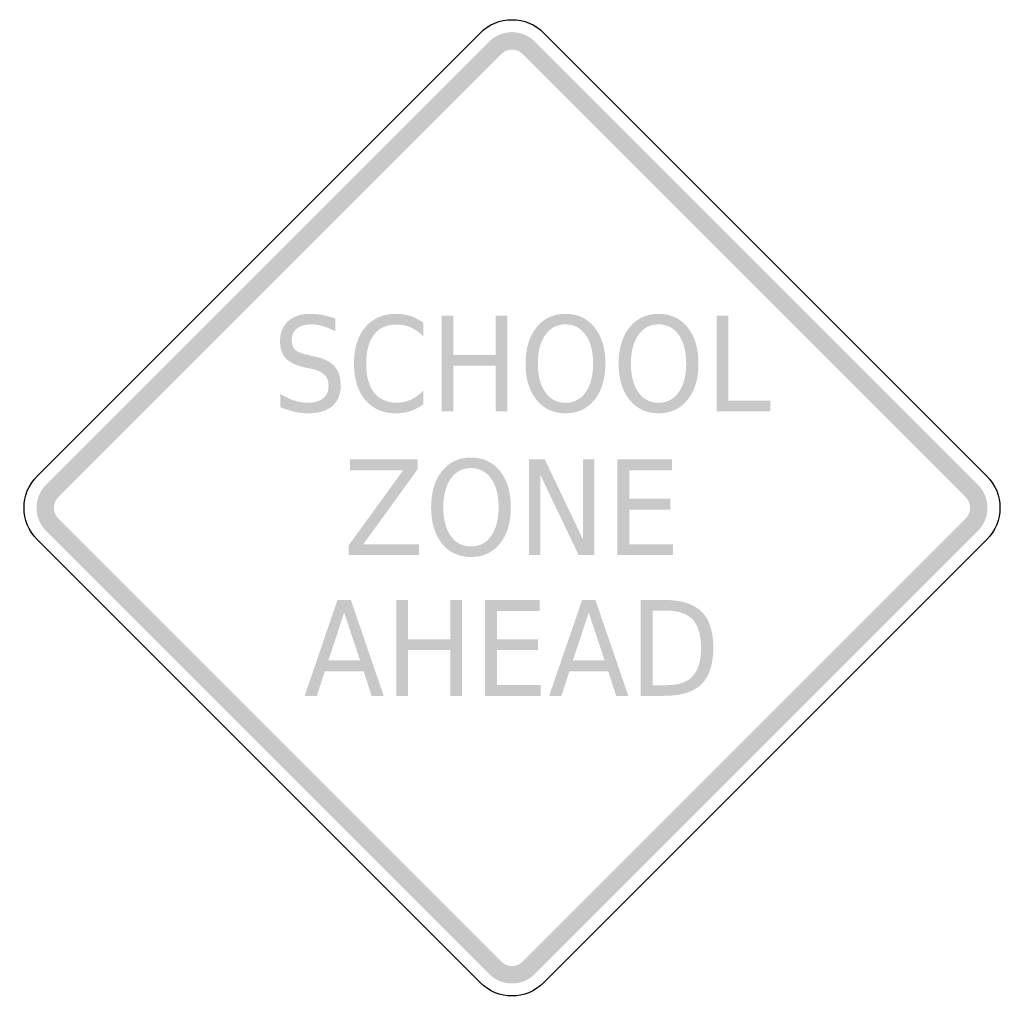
# Model space of a CAD drawing. Header units: inches. Extents: x -0.5 to 0.5, y -0.5 to 0.5.
import ezdxf

# ---------------------------------------------------------------- set-up
doc = ezdxf.new("R2010")
doc.units = ezdxf.units.IN
doc.header["$MEASUREMENT"] = 0

msp = doc.modelspace()

# ---------------------------------------------------------------- hatches: boundary and pattern name
for points in [[(0.0234, 0.4776), (0.021, 0.4797), (0.0184, 0.4817), (0.0156, 0.4833), (0.0127, 0.4847), (0.0096, 0.4858), (0.0065, 0.4866), (0.0032, 0.4871), (0, 0.4873), (-0.0032, 0.4871), (-0.0065, 0.4866), (-0.0096, 0.4858), (-0.0127, 0.4847), (-0.0156, 0.4833), (-0.0184, 0.4817), (-0.021, 0.4797), (-0.0234, 0.4776), (-0.0108, 0.4649), (-0.0097, 0.4659), (-0.0085, 0.4668), (-0.0072, 0.4676), (-0.0059, 0.4683), (-0.0044, 0.4688), (-0.003, 0.4691), (-0.0015, 0.4693), (0, 0.4694), (0.0015, 0.4693), (0.003, 0.4691), (0.0044, 0.4688), (0.0059, 0.4683), (0.0072, 0.4676), (0.0085, 0.4668), (0.0097, 0.4659), (0.0108, 0.4649), (0.0234, 0.4776)], [(-0.4649, 0.0108), (-0.0108, 0.4649), (-0.0234, 0.4776), (-0.4776, 0.0234), (-0.4649, 0.0108)], [(0.0108, 0.4649), (0.4649, 0.0108), (0.4776, 0.0234), (0.0234, 0.4776), (0.0108, 0.4649)], [(-0.0722, 0.1969), (-0.0602, 0.1969), (-0.0602, 0.1567), (-0.0168, 0.1567), (-0.0168, 0.1969), (-0.0048, 0.1969), (-0.0048, 0.0987), (-0.0168, 0.0987), (-0.0168, 0.1455), (-0.0602, 0.1455), (-0.0602, 0.0987), (-0.0722, 0.0987), (-0.0722, 0.1969)], [(0.2097, 0.1969), (0.2217, 0.1969), (0.2217, 0.1099), (0.2647, 0.1099), (0.2647, 0.0987), (0.2097, 0.0987), (0.2097, 0.1969)], [(-0.166, 0.0497), (-0.0966, 0.0497), (-0.0966, 0.0395), (-0.1524, -0.0373), (-0.0952, -0.0373), (-0.0952, -0.0485), (-0.1673, -0.0485), (-0.1673, -0.0384), (-0.1115, 0.0385), (-0.166, 0.0385), (-0.166, 0.0497)], [(0.0175, 0.0497), (0.0336, 0.0497), (0.0728, -0.0325), (0.0728, 0.0497), (0.0844, 0.0497), (0.0844, -0.0485), (0.0683, -0.0485), (0.0291, 0.0336), (0.0291, -0.0485), (0.0175, -0.0485), (0.0175, 0.0497)], [(0.1081, 0.0497), (0.164, 0.0497), (0.164, 0.0385), (0.1201, 0.0385), (0.1201, 0.0094), (0.1622, 0.0094), (0.1622, -0.0018), (0.1201, -0.0018), (0.1201, -0.0373), (0.1651, -0.0373), (0.1651, -0.0485), (0.1081, -0.0485), (0.1081, 0.0497)], [(-0.4776, 0.0234), (-0.4796, 0.0212), (-0.4815, 0.0187), (-0.4831, 0.0161), (-0.4844, 0.0134), (-0.4855, 0.0105), (-0.4864, 0.0076), (-0.4869, 0.0046), (-0.4872, 0.0015), (-0.4872, -0.0015), (-0.4869, -0.0046), (-0.4864, -0.0076), (-0.4855, -0.0105), (-0.4844, -0.0134), (-0.4831, -0.0161), (-0.4815, -0.0187), (-0.4796, -0.0212), (-0.4776, -0.0234), (-0.4649, -0.0108), (-0.4659, -0.0098), (-0.4667, -0.0086), (-0.4675, -0.0074), (-0.4681, -0.0062), (-0.4686, -0.0049), (-0.469, -0.0035), (-0.4693, -0.0021), (-0.4694, -0.0007), (-0.4694, 0.0007), (-0.4693, 0.0021), (-0.469, 0.0035), (-0.4686, 0.0049), (-0.4681, 0.0062), (-0.4675, 0.0074), (-0.4667, 0.0086), (-0.4659, 0.0098), (-0.4649, 0.0108), (-0.4776, 0.0234)], [(0.4776, -0.0234), (0.4796, -0.0212), (0.4815, -0.0187), (0.4831, -0.0161), (0.4844, -0.0134), (0.4855, -0.0105), (0.4864, -0.0076), (0.4869, -0.0046), (0.4872, -0.0015), (0.4872, 0.0015), (0.4869, 0.0046), (0.4864, 0.0076), (0.4855, 0.0105), (0.4844, 0.0134), (0.4831, 0.0161), (0.4815, 0.0187), (0.4796, 0.0212), (0.4776, 0.0234), (0.4649, 0.0108), (0.4659, 0.0098), (0.4667, 0.0086), (0.4675, 0.0074), (0.4681, 0.0062), (0.4686, 0.0049), (0.469, 0.0035), (0.4693, 0.0021), (0.4694, 0.0007), (0.4694, -0.0007), (0.4693, -0.0021), (0.469, -0.0035), (0.4686, -0.0049), (0.4681, -0.0062), (0.4675, -0.0074), (0.4667, -0.0086), (0.4659, -0.0098), (0.4649, -0.0108), (0.4776, -0.0234)], [(-0.0108, -0.4649), (-0.4649, -0.0108), (-0.4776, -0.0234), (-0.0234, -0.4776), (-0.0108, -0.4649)], [(0.4649, -0.0108), (0.0108, -0.4649), (0.0234, -0.4776), (0.4776, -0.0234), (0.4649, -0.0108)], [(-0.1186, -0.0944), (-0.1067, -0.0944), (-0.1067, -0.1347), (-0.0632, -0.1347), (-0.0632, -0.0944), (-0.0513, -0.0944), (-0.0513, -0.1926), (-0.0632, -0.1926), (-0.0632, -0.1458), (-0.1067, -0.1458), (-0.1067, -0.1926), (-0.1186, -0.1926), (-0.1186, -0.0944)], [(-0.0275, -0.0944), (0.0284, -0.0944), (0.0284, -0.1056), (-0.0155, -0.1056), (-0.0155, -0.1347), (0.0266, -0.1347), (0.0266, -0.1458), (-0.0155, -0.1458), (-0.0155, -0.1814), (0.0295, -0.1814), (0.0295, -0.1926), (-0.0275, -0.1926), (-0.0275, -0.0944)], [(-0.0234, -0.4776), (-0.021, -0.4797), (-0.0184, -0.4817), (-0.0156, -0.4833), (-0.0127, -0.4847), (-0.0096, -0.4858), (-0.0065, -0.4866), (-0.0032, -0.4871), (0, -0.4873), (0.0032, -0.4871), (0.0065, -0.4866), (0.0096, -0.4858), (0.0127, -0.4847), (0.0156, -0.4833), (0.0184, -0.4817), (0.021, -0.4797), (0.0234, -0.4776), (0.0108, -0.4649), (0.0097, -0.4659), (0.0085, -0.4668), (0.0072, -0.4676), (0.0059, -0.4683), (0.0044, -0.4688), (0.003, -0.4691), (0.0015, -0.4693), (0, -0.4694), (-0.0015, -0.4693), (-0.003, -0.4691), (-0.0044, -0.4688), (-0.0059, -0.4683), (-0.0072, -0.4676), (-0.0085, -0.4668), (-0.0097, -0.4659), (-0.0108, -0.4649), (-0.0234, -0.4776)]]:
    msp.add_hatch(color=7).paths.add_polyline_path(points)
h = msp.add_hatch(color=7)
edge = h.paths.add_edge_path()
edge.add_line((-0.1809, 0.1937), (-0.1809, 0.1807))
edge.add_spline(control_points=[(-0.1809, 0.1807), (-0.1854, 0.1831), (-0.1897, 0.1849), (-0.1937, 0.1861), (-0.1977, 0.1873), (-0.2016, 0.1879), (-0.2053, 0.1879), (-0.2119, 0.1879), (-0.2169, 0.1865), (-0.2204, 0.1837), (-0.224, 0.1809), (-0.2257, 0.1769), (-0.2257, 0.1717), (-0.2257, 0.1674), (-0.2246, 0.1641), (-0.2222, 0.1619), (-0.2199, 0.1597), (-0.2154, 0.1579), (-0.2088, 0.1565)], knot_values=[0, 0, 0, 0, 1, 1, 1, 2, 2, 2, 3, 3, 3, 4, 4, 4, 5, 5, 5, 6, 6, 6, 6], degree=3, periodic=0)
edge.add_line((-0.2088, 0.1565), (-0.2016, 0.1549))
edge.add_spline(control_points=[(-0.2016, 0.1549), (-0.1927, 0.153), (-0.1861, 0.1497), (-0.1819, 0.1449), (-0.1777, 0.1402), (-0.1755, 0.1338), (-0.1755, 0.1258), (-0.1755, 0.1163), (-0.1784, 0.1091), (-0.1841, 0.1042), (-0.1898, 0.0993), (-0.1983, 0.0968), (-0.2093, 0.0968), (-0.2136, 0.0968), (-0.218, 0.0973), (-0.2227, 0.0984), (-0.2274, 0.0994), (-0.2323, 0.101), (-0.2374, 0.1031)], knot_values=[0, 0, 0, 0, 1, 1, 1, 2, 2, 2, 3, 3, 3, 4, 4, 4, 5, 5, 5, 6, 6, 6, 6], degree=3, periodic=0)
edge.add_line((-0.2374, 0.1031), (-0.2374, 0.1167))
edge.add_spline(control_points=[(-0.2374, 0.1167), (-0.2325, 0.1137), (-0.2277, 0.1114), (-0.2231, 0.1099), (-0.2184, 0.1084), (-0.2139, 0.1076), (-0.2093, 0.1076), (-0.2025, 0.1076), (-0.1973, 0.1091), (-0.1936, 0.1121), (-0.1898, 0.115), (-0.188, 0.1193), (-0.188, 0.1248), (-0.188, 0.1296), (-0.1893, 0.1334), (-0.192, 0.1361), (-0.1947, 0.1389), (-0.199, 0.1409), (-0.2051, 0.1423)], knot_values=[0, 0, 0, 0, 1, 1, 1, 2, 2, 2, 3, 3, 3, 4, 4, 4, 5, 5, 5, 6, 6, 6, 6], degree=3, periodic=0)
edge.add_line((-0.2051, 0.1423), (-0.2124, 0.1438))
edge.add_spline(control_points=[(-0.2124, 0.1438), (-0.2213, 0.1458), (-0.2278, 0.1489), (-0.2317, 0.1531), (-0.2357, 0.1573), (-0.2377, 0.1632), (-0.2377, 0.1707), (-0.2377, 0.1794), (-0.2349, 0.1862), (-0.2294, 0.1912), (-0.2239, 0.1962), (-0.2164, 0.1987), (-0.2067, 0.1987), (-0.2025, 0.1987), (-0.1983, 0.1983), (-0.194, 0.1974), (-0.1897, 0.1966), (-0.1853, 0.1954), (-0.1809, 0.1937)], knot_values=[0, 0, 0, 0, 1, 1, 1, 2, 2, 2, 3, 3, 3, 4, 4, 4, 5, 5, 5, 6, 6, 6, 6], degree=3, periodic=0)
h = msp.add_hatch(color=7)
edge = h.paths.add_edge_path()
edge.add_line((-0.0907, 0.1894), (-0.0907, 0.1753))
edge.add_spline(control_points=[(-0.0907, 0.1753), (-0.0947, 0.1795), (-0.099, 0.1826), (-0.1036, 0.1847), (-0.1081, 0.1867), (-0.113, 0.1878), (-0.1181, 0.1878), (-0.1282, 0.1878), (-0.1359, 0.1843), (-0.1413, 0.1775), (-0.1467, 0.1706), (-0.1494, 0.1607), (-0.1494, 0.1477), (-0.1494, 0.1348), (-0.1467, 0.1249), (-0.1413, 0.118), (-0.1359, 0.1112), (-0.1282, 0.1077), (-0.1181, 0.1077), (-0.113, 0.1077), (-0.1081, 0.1088), (-0.1036, 0.1108), (-0.099, 0.1129), (-0.0947, 0.116), (-0.0907, 0.1202)], knot_values=[0, 0, 0, 0, 1, 1, 1, 2, 2, 2, 3, 3, 3, 4, 4, 4, 5, 5, 5, 6, 6, 6, 7, 7, 7, 8, 8, 8, 8], degree=3, periodic=0)
edge.add_line((-0.0907, 0.1202), (-0.0907, 0.1063))
edge.add_spline(control_points=[(-0.0907, 0.1063), (-0.0948, 0.1031), (-0.0993, 0.1007), (-0.104, 0.0992), (-0.1087, 0.0976), (-0.1136, 0.0968), (-0.1188, 0.0968), (-0.1322, 0.0968), (-0.1427, 0.1014), (-0.1504, 0.1105), (-0.1581, 0.1196), (-0.1619, 0.132), (-0.1619, 0.1477), (-0.1619, 0.1635), (-0.1581, 0.1759), (-0.1504, 0.185), (-0.1427, 0.1941), (-0.1322, 0.1987), (-0.1188, 0.1987), (-0.1135, 0.1987), (-0.1085, 0.1979), (-0.1038, 0.1964), (-0.0991, 0.1948), (-0.0948, 0.1925), (-0.0907, 0.1894)], knot_values=[0, 0, 0, 0, 1, 1, 1, 2, 2, 2, 3, 3, 3, 4, 4, 4, 5, 5, 5, 6, 6, 6, 7, 7, 7, 8, 8, 8, 8], degree=3, periodic=0)
h = msp.add_hatch(color=7)
edge = h.paths.add_edge_path()
edge.add_spline(control_points=[(0.0548, 0.1987), (0.0672, 0.1987), (0.0771, 0.1941), (0.0846, 0.1848), (0.092, 0.1756), (0.0957, 0.1632), (0.0957, 0.1477), (0.0957, 0.1322), (0.092, 0.1199), (0.0846, 0.1106), (0.0771, 0.1014), (0.0672, 0.0968), (0.0548, 0.0968), (0.0424, 0.0968), (0.0325, 0.1014), (0.0251, 0.1106), (0.0176, 0.1198), (0.0139, 0.1322), (0.0139, 0.1477), (0.0139, 0.1632), (0.0176, 0.1756), (0.0251, 0.1848), (0.0325, 0.1941), (0.0424, 0.1987), (0.0548, 0.1987)], knot_values=[0, 0, 0, 0, 1, 1, 1, 2, 2, 2, 3, 3, 3, 4, 4, 4, 5, 5, 5, 6, 6, 6, 7, 7, 7, 8, 8, 8, 8], degree=3, periodic=0)
edge = h.paths.add_edge_path(flags=0)
edge.add_spline(control_points=[(0.0548, 0.1879), (0.0461, 0.1879), (0.0392, 0.1843), (0.0341, 0.1771), (0.029, 0.1699), (0.0265, 0.1601), (0.0265, 0.1477), (0.0265, 0.1353), (0.029, 0.1256), (0.0341, 0.1184), (0.0392, 0.1112), (0.0461, 0.1076), (0.0548, 0.1076), (0.0635, 0.1076), (0.0704, 0.1112), (0.0755, 0.1184), (0.0806, 0.1256), (0.0831, 0.1353), (0.0831, 0.1477), (0.0831, 0.1601), (0.0806, 0.1699), (0.0755, 0.1771), (0.0704, 0.1843), (0.0635, 0.1879), (0.0548, 0.1879)], knot_values=[0, 0, 0, 0, 1, 1, 1, 2, 2, 2, 3, 3, 3, 4, 4, 4, 5, 5, 5, 6, 6, 6, 7, 7, 7, 8, 8, 8, 8], degree=3, periodic=0)
h = msp.add_hatch(color=7)
edge = h.paths.add_edge_path()
edge.add_spline(control_points=[(0.1502, 0.1987), (0.1626, 0.1987), (0.1725, 0.1941), (0.1799, 0.1848), (0.1874, 0.1756), (0.1911, 0.1632), (0.1911, 0.1477), (0.1911, 0.1322), (0.1874, 0.1199), (0.1799, 0.1106), (0.1725, 0.1014), (0.1626, 0.0968), (0.1502, 0.0968), (0.1378, 0.0968), (0.1279, 0.1014), (0.1204, 0.1106), (0.113, 0.1198), (0.1093, 0.1322), (0.1093, 0.1477), (0.1093, 0.1632), (0.113, 0.1756), (0.1204, 0.1848), (0.1279, 0.1941), (0.1378, 0.1987), (0.1502, 0.1987)], knot_values=[0, 0, 0, 0, 1, 1, 1, 2, 2, 2, 3, 3, 3, 4, 4, 4, 5, 5, 5, 6, 6, 6, 7, 7, 7, 8, 8, 8, 8], degree=3, periodic=0)
edge = h.paths.add_edge_path(flags=0)
edge.add_spline(control_points=[(0.1502, 0.1879), (0.1415, 0.1879), (0.1346, 0.1843), (0.1295, 0.1771), (0.1244, 0.1699), (0.1219, 0.1601), (0.1219, 0.1477), (0.1219, 0.1353), (0.1244, 0.1256), (0.1295, 0.1184), (0.1346, 0.1112), (0.1415, 0.1076), (0.1502, 0.1076), (0.1589, 0.1076), (0.1658, 0.1112), (0.1709, 0.1184), (0.1759, 0.1256), (0.1785, 0.1353), (0.1785, 0.1477), (0.1785, 0.1601), (0.1759, 0.1699), (0.1709, 0.1771), (0.1658, 0.1843), (0.1589, 0.1879), (0.1502, 0.1879)], knot_values=[0, 0, 0, 0, 1, 1, 1, 2, 2, 2, 3, 3, 3, 4, 4, 4, 5, 5, 5, 6, 6, 6, 7, 7, 7, 8, 8, 8, 8], degree=3, periodic=0)
h = msp.add_hatch(color=7)
edge = h.paths.add_edge_path()
edge.add_spline(control_points=[(-0.042, 0.0515), (-0.0296, 0.0515), (-0.0197, 0.0468), (-0.0123, 0.0376), (-0.0049, 0.0284), (-0.0012, 0.016), (-0.0012, 0.0005), (-0.0012, -0.015), (-0.0049, -0.0274), (-0.0123, -0.0366), (-0.0197, -0.0458), (-0.0296, -0.0504), (-0.042, -0.0504), (-0.0544, -0.0504), (-0.0644, -0.0458), (-0.0718, -0.0366), (-0.0792, -0.0274), (-0.0829, -0.015), (-0.0829, 0.0005), (-0.0829, 0.016), (-0.0792, 0.0284), (-0.0718, 0.0376), (-0.0644, 0.0468), (-0.0544, 0.0515), (-0.042, 0.0515)], knot_values=[0, 0, 0, 0, 1, 1, 1, 2, 2, 2, 3, 3, 3, 4, 4, 4, 5, 5, 5, 6, 6, 6, 7, 7, 7, 8, 8, 8, 8], degree=3, periodic=0)
edge = h.paths.add_edge_path(flags=0)
edge.add_spline(control_points=[(-0.042, 0.0407), (-0.0507, 0.0407), (-0.0576, 0.0371), (-0.0627, 0.0299), (-0.0678, 0.0227), (-0.0704, 0.0129), (-0.0704, 0.0005), (-0.0704, -0.0119), (-0.0678, -0.0217), (-0.0627, -0.0289), (-0.0576, -0.0361), (-0.0507, -0.0396), (-0.042, -0.0396), (-0.0334, -0.0396), (-0.0265, -0.0361), (-0.0214, -0.0289), (-0.0163, -0.0217), (-0.0137, -0.0119), (-0.0137, 0.0005), (-0.0137, 0.0129), (-0.0163, 0.0227), (-0.0214, 0.0299), (-0.0265, 0.0371), (-0.0334, 0.0407), (-0.042, 0.0407)], knot_values=[0, 0, 0, 0, 1, 1, 1, 2, 2, 2, 3, 3, 3, 4, 4, 4, 5, 5, 5, 6, 6, 6, 7, 7, 7, 8, 8, 8, 8], degree=3, periodic=0)
h = msp.add_hatch(color=7)
h.paths.add_polyline_path([(-0.1788, -0.0944), (-0.1651, -0.0944), (-0.1315, -0.1926), (-0.1439, -0.1926), (-0.152, -0.1674), (-0.1918, -0.1674), (-0.1999, -0.1926), (-0.2125, -0.1926), (-0.1788, -0.0944)])
h.paths.add_polyline_path([(-0.172, -0.1075), (-0.1882, -0.1564), (-0.1557, -0.1564), (-0.172, -0.1075)], flags=0)
h = msp.add_hatch(color=7)
h.paths.add_polyline_path([(0.0719, -0.0944), (0.0855, -0.0944), (0.1192, -0.1926), (0.1067, -0.1926), (0.0986, -0.1674), (0.0588, -0.1674), (0.0507, -0.1926), (0.0381, -0.1926), (0.0719, -0.0944)])
h.paths.add_polyline_path([(0.0786, -0.1075), (0.0624, -0.1564), (0.095, -0.1564), (0.0786, -0.1075)], flags=0)
h = msp.add_hatch(color=7)
edge = h.paths.add_edge_path()
edge.add_line((0.132, -0.0944), (0.1565, -0.0944))
edge.add_spline(control_points=[(0.1565, -0.0944), (0.1737, -0.0944), (0.1862, -0.0984), (0.1942, -0.1063), (0.2023, -0.1142), (0.2063, -0.1266), (0.2063, -0.1434), (0.2063, -0.1603), (0.2022, -0.1728), (0.1942, -0.1807), (0.1861, -0.1886), (0.1736, -0.1926), (0.1565, -0.1926)], knot_values=[0, 0, 0, 0, 1, 1, 1, 2, 2, 2, 3, 3, 3, 4, 4, 4, 4], degree=3, periodic=0)
edge.add_line((0.1565, -0.1926), (0.132, -0.1926))
edge.add_line((0.132, -0.1926), (0.132, -0.0944))
edge = h.paths.add_edge_path(flags=0)
edge.add_line((0.144, -0.1053), (0.144, -0.1817))
edge.add_line((0.144, -0.1817), (0.1584, -0.1817))
edge.add_spline(control_points=[(0.1584, -0.1817), (0.1706, -0.1817), (0.1795, -0.1786), (0.1852, -0.1725), (0.1908, -0.1663), (0.1937, -0.1567), (0.1937, -0.1434), (0.1937, -0.1303), (0.1908, -0.1206), (0.1852, -0.1145), (0.1795, -0.1084), (0.1706, -0.1053), (0.1584, -0.1053)], knot_values=[0, 0, 0, 0, 1, 1, 1, 2, 2, 2, 3, 3, 3, 4, 4, 4, 4], degree=3, periodic=0)
edge.add_line((0.1584, -0.1053), (0.144, -0.1053))

# ---------------------------------------------------------------- linework, layer by layer
at = {"color": 7}
for points in [[(-0.4866, 0.0324), (-0.0324, 0.4866)], [(0.0324, 0.4866), (0.4866, 0.0324)], [(-0.0324, -0.4866), (-0.4866, -0.0324)], [(0.4866, -0.0324), (0.0324, -0.4866)]]:
    msp.add_lwpolyline(points, dxfattribs=at)
msp.add_open_spline([(-0.0324, 0.4866), (-0.0238, 0.4952), (-0.0122, 0.5), (0, 0.5), (0.0122, 0.5), (0.0238, 0.4952), (0.0324, 0.4866)], degree=3, knots=[0, 0, 0, 0, 1, 1, 1, 2, 2, 2, 2], dxfattribs=at)
for points in [[(-0.4866, -0.0324), (-0.5045, -0.0145), (-0.5045, 0.0145), (-0.4866, 0.0324)], [(0.4866, 0.0324), (0.5045, 0.0145), (0.5045, -0.0145), (0.4866, -0.0324)], [(0.0324, -0.4866), (0.0145, -0.5045), (-0.0145, -0.5045), (-0.0324, -0.4866)]]:
    msp.add_open_spline(points, degree=3, dxfattribs=at)

doc.saveas('drawing.dxf')
